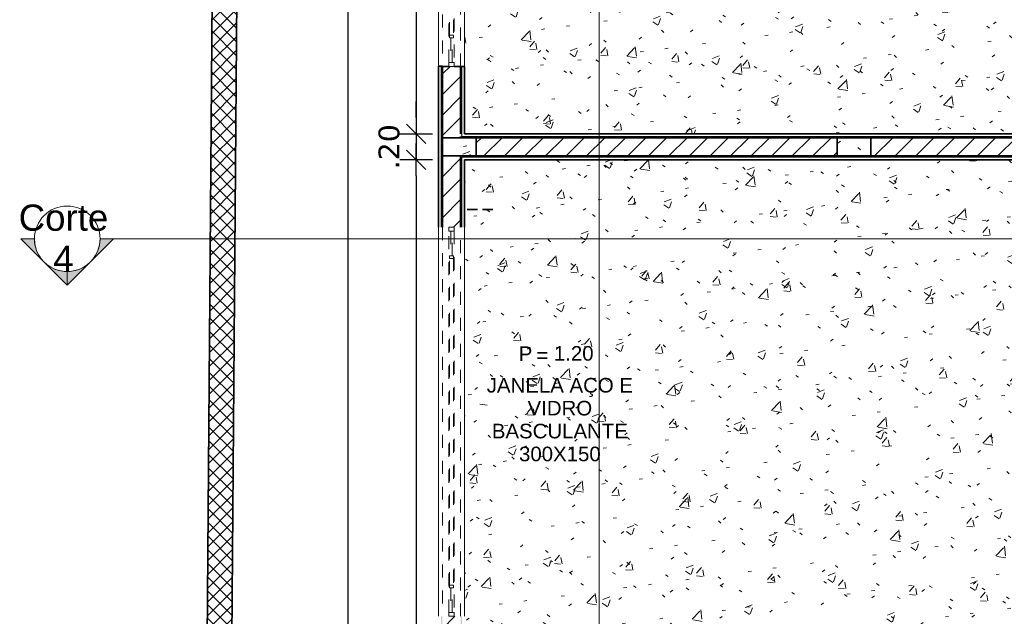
# Model space of a CAD drawing. Header units: millimetres. Extents: x -109 to 627, y -178 to 173.
# Tile 97 of 178: x 315.8 to 323.38, y -168.17 to -163.57. Entities that reach past the tile are written whole.
import ezdxf

# ---------------------------------------------------------------- set-up
doc = ezdxf.new("R2010")
doc.units = ezdxf.units.MM
doc.linetypes.add('Traço Curto', pattern=[0.0015300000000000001, 0.001, -0.0005300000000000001])
for name, color, linetype, lineweight in [('ARQ - ALVENARIA - OSSO', 2, 'Continuous', 35), ('ARQ - DIVISORIA', 3, 'Continuous', 35), ('ARQ - JANELA', 2, 'Traço Curto', 5), ('ARQ - PAREDE VISTA', 4, 'Continuous', 9), ('ARQ - PAREDES_HACHURA', 9, 'Continuous', 35), ('ARQ - PAREDES_REVESTIMENTO', 3, 'Continuous', 35), ('ARQ - PILAR', 4, 'Continuous', 15), ('ARQ - PISO_HACHURA_SUPERFICIE', 9, 'Continuous', 5), ('ARQ - SIMBOLO_CORTE', 2, 'Continuous', 5), ('ARQ -TEXTO_JANELA', 2, 'Continuous', 9)]:
    doc.layers.add(name, color=color, linetype=linetype, lineweight=lineweight)
doc.styles.add('Arial_1', font='arial.ttf', dxfattribs={"height": 0.2249999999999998})
doc.styles.add('Arial_3', font='arial.ttf', dxfattribs={"height": 0.0015})
doc.styles.add('Arial_4', font='arial.ttf', dxfattribs={"height": 0.1124999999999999})
doc.styles.add('FNDE Texto Cota 0100', font='verdana.ttf', dxfattribs={"height": 0.16})
doc.dimstyles.new('FNDE 1-0100', dxfattribs={"dimscale": 2.5, "dimtxt": 0.16, "dimasz": 0.05, "dimexe": 0.15, "dimexo": 0.15, "dimgap": 0.05, "dimtad": 1, "dimzin": 4, "dimdsep": 46, "dimtxsty": 'FNDE Texto Cota 0100', "dimblk": 'tic', "dimcen": 0.15, "dimdle": 0.15, "dimse1": 1, "dimse2": 1, "dimclrd": 251, "dimclre": 251, "dimclrt": 256, "dimaunit": 1, "dimadec": 3, "dimazin": 0, "dimtfac": 1, "dimtix": 1, "dimtmove": 2, "dimatfit": 3, "dimldrblk": 'tic', "dimfxl": 0.15, "dimtvp": 1, "dimtolj": 1, "dimtzin": 0, "dimarcsym": 0})
pattern_1 = [(49.99999999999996, (316.1256538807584, -147.1297512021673), (0.5462905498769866, -0.04729538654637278), [0.05698523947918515, -0.6288371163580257]), (355, (316.1256538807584, -147.1297512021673), (-0.1054013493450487, 0.5732220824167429), [0.04598808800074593, -0.5028697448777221]), (100.451, (316.171641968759, -147.1337501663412), (0.4408404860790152, 0.5255719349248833), [0.04898731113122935, -0.5338617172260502]), (46.184, (316.1256538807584, -146.9777905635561), (0.8129122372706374, -0.1260280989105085), [0.08597772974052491, -0.9427558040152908]), (96.63599999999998, (316.1936362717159, -146.9877879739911), (0.7118101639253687, 0.7420596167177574), [0.07298109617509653, -0.8007925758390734]), (351.184, (316.1256538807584, -146.9777905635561), (0.7120447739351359, 0.7424237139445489), [0.0689821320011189, -0.7538047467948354]), (21, (316.2016342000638, -147.0157807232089), (0.4548672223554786, -0.3062123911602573), [0.05698523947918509, -0.628837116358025]), (326, (316.2016342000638, -147.0157807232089), (0.1857174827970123, 0.5524509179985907), [0.04598808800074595, -0.5028697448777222]), (71.45100000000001, (316.2396243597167, -147.0407742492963), (0.6403701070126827, 0.2459518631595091), [0.04898731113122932, -0.5338617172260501]), (37.49999999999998, (316.1256538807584, -147.1297512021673), (0.00920361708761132, 0.2540508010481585), [0.02499352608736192, -0.4718777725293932, 0.02499352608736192, -0.4848744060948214, -0.5048692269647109]), (37.49999999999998, (316.1256538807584, -147.1297512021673), (0.00920361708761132, 0.2540508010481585), [-1.006739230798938, 0.02499352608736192, -0.4798757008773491]), (7.49999999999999, (316.1256538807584, -147.1297512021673), (0.2004088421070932, 0.3006603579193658), [0.02499352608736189, -0.2659311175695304, 0.02499352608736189, -0.4598808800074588, -0.1919502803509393]), (7.49999999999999, (316.1256538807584, -147.1297512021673), (0.2004088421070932, 0.3006603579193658), [-0.7757990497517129, 0.02499352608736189, -0.1669567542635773]), (327.5, (315.9556979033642, -147.1297512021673), (0.4063776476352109, -0.0170731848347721), [0.02499352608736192, -0.1649572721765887, 0.02499352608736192, -0.5688526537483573, -0.7887956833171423]), (327.5, (315.9556979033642, -147.1297512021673), (0.4063776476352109, -0.0170731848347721), [-0.7847967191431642, 0.02499352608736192, -0.7638021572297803]), (317.5, (315.8797175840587, -147.1297512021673), (0.4438836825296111, 0.07598815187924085), [0.02499352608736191, -0.2229422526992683, 0.02499352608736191, -0.3699041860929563, -0.559854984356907]), (317.5, (315.8797175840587, -147.1297512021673), (0.4438836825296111, 0.07598815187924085), [-0.6418337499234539, 0.02499352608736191, -0.5348614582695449])]
pattern_2 = [(45, (316.1256538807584, -147.1297512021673), (-0.07917545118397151, 0.07917545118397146), [])]

# ---------------------------------------------------------------- blocks, each defined once
blk = doc.blocks.new('JANELA BASCULANTE PRÁTICA DE REVIT - JANELA AÇO E VIDRO BASCULANTE 300X150-V1-NÍVEL 1')
at = {"layer": 'ARQ - JANELA'}
for p, q in [((1.499999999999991, 0.07000000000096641), (-1.500000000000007, 0.07000000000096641)), ((-1.469999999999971, 0.01999999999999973), (-1.500000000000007, 0.01999999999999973)), ((-1.500000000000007, 0.01999999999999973), (-1.500000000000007, -0.02000000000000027)), ((-1.469999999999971, -0.02000000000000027), (-1.469999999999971, 0.01999999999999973)), ((-1.469999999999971, 0.01999999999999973), (1.470000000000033, 0.01999999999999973)), ((-1.279999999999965, 0.004999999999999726), (-1.469999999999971, 0.004999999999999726)), ((-1.469999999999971, 0.004999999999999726), (-1.469999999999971, -0.005000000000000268)), ((-1.259999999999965, 0.01499999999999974), (-1.279999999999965, 0.01499999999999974)), ((-1.279999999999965, 0.01499999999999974), (-1.279999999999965, -0.01500000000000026)), ((-1.279999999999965, -0.005000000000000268), (-1.279999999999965, 0.004999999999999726)), ((-1.259999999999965, -0.01500000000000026), (-1.259999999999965, 0.01499999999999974)), ((-1.259999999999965, 0.01499999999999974), (1.260000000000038, 0.01499999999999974)), ((1.280000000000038, 0.01499999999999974), (1.260000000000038, 0.01499999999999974)), ((1.260000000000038, 0.01499999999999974), (1.260000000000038, -0.01500000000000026)), ((1.280000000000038, -0.01500000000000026), (1.280000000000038, 0.01499999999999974)), ((1.470000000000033, 0.004999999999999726), (1.280000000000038, 0.004999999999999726)), ((1.280000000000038, 0.004999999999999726), (1.280000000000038, -0.005000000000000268)), ((1.499999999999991, 0.01999999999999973), (1.470000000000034, 0.01999999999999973)), ((1.470000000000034, 0.01999999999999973), (1.470000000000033, -0.02000000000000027)), ((1.470000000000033, -0.005000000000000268), (1.470000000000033, 0.004999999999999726)), ((1.499999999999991, -0.02000000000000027), (1.499999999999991, 0.01999999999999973)), ((-1.500000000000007, -0.02000000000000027), (-1.469999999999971, -0.02000000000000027)), ((-1.500000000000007, -0.07), (1.499999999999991, -0.07)), ((-1.469999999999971, -0.005000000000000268), (-1.279999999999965, -0.005000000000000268)), ((1.470000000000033, -0.02000000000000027), (-1.469999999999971, -0.02000000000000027)), ((-1.279999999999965, -0.01500000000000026), (-1.259999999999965, -0.01500000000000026)), ((1.260000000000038, -0.01500000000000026), (-1.259999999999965, -0.01500000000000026)), ((1.260000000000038, -0.01500000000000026), (1.280000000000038, -0.01500000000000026)), ((1.280000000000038, -0.005000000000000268), (1.470000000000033, -0.005000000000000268)), ((1.470000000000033, -0.02000000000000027), (1.499999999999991, -0.02000000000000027))]:
    blk.add_line(p, q, dxfattribs=at)
blk = doc.blocks.new('JANELA BASCULANTE PRÁTICA DE REVIT - JANELA AÇO E VIDRO BASCULANTE 300X150-6338859-NÍVEL 1')
at = {"layer": 'ARQ - JANELA'}
for p, q in [((-1.469999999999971, 0.01999999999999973), (-1.500000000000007, 0.01999999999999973)), ((-1.500000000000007, 0.01999999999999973), (-1.500000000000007, -0.02000000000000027)), ((1.499999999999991, 0.07000000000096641), (-1.499683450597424, 0.07000000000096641)), ((-1.469999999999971, -0.02000000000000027), (-1.469999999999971, 0.01999999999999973)), ((-1.469999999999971, 0.01999999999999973), (1.470000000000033, 0.01999999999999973)), ((-1.279999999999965, 0.004999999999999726), (-1.469999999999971, 0.004999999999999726)), ((-1.469999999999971, 0.004999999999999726), (-1.469999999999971, -0.005000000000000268)), ((-1.259999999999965, 0.01499999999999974), (-1.279999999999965, 0.01499999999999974)), ((-1.279999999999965, 0.01499999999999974), (-1.279999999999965, -0.01500000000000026)), ((-1.279999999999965, -0.005000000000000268), (-1.279999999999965, 0.004999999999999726)), ((-1.259999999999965, -0.01500000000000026), (-1.259999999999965, 0.01499999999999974)), ((-1.259999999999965, 0.01499999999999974), (1.260000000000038, 0.01499999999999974)), ((1.280000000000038, 0.01499999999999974), (1.260000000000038, 0.01499999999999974)), ((1.260000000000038, 0.01499999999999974), (1.260000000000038, -0.01500000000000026)), ((1.280000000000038, -0.01500000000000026), (1.280000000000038, 0.01499999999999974)), ((1.470000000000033, 0.004999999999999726), (1.280000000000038, 0.004999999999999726)), ((1.280000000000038, 0.004999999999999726), (1.280000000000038, -0.005000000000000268)), ((1.499999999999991, 0.01999999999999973), (1.470000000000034, 0.01999999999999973)), ((1.470000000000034, 0.01999999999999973), (1.470000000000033, -0.02000000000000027)), ((1.470000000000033, -0.005000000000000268), (1.470000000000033, 0.004999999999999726)), ((1.499999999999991, -0.02000000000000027), (1.499999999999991, 0.01999999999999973)), ((-1.500000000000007, -0.02000000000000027), (-1.469999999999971, -0.02000000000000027)), ((-1.500000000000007, -0.07), (1.499999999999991, -0.07)), ((-1.469999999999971, -0.005000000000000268), (-1.279999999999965, -0.005000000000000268)), ((1.470000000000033, -0.02000000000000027), (-1.469999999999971, -0.02000000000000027)), ((-1.279999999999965, -0.01500000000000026), (-1.259999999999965, -0.01500000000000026)), ((1.260000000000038, -0.01500000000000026), (-1.259999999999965, -0.01500000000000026)), ((1.260000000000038, -0.01500000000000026), (1.280000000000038, -0.01500000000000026)), ((1.280000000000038, -0.005000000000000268), (1.470000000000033, -0.005000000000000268)), ((1.470000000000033, -0.02000000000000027), (1.499999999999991, -0.02000000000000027))]:
    blk.add_line(p, q, dxfattribs=at)
blk = doc.blocks.new('Identificação de Janela - Modelo 1-6080617-NÍVEL 1')
at = {"layer": 'ARQ -TEXTO_JANELA', "char_height": 0.0015, "attachment_point": 1, "style": 'Arial_3'}
for s, insert, width in [('P', (-0.004488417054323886, 0.005715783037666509), 0.00168354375), ('=', (-0.002669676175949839, 0.005559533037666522), 0.00152320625)]:
    blk.add_mtext(s, dxfattribs=dict(at, insert=insert, width=width))
blk = doc.blocks.new('tic')
at = {"color": 251}
for p, q in [((0, -1.000000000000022), (0, 0.9999999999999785)), ((-1.000000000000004, 0), (0.9999999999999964, 0))]:
    blk.add_line(p, q, dxfattribs=at)
blk.add_line((-0.6000000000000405, -0.600000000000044), (0.6000000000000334, 0.600000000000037))
blk = doc.blocks.new('*D404')
at = {"color": 251, "lineweight": -2, "transparency": 16777216}
blk.add_line((318.8549818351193, -156.1803672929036), (318.8549818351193, -164.3281920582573), dxfattribs=at)
at = {"layer": 'Defpoints', "color": 0, "transparency": 16777216}
for p in [(319.22720791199, -156.0553672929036), (318.8549818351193, -164.4531920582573), (319.22720791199, -164.4531920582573)]:
    blk.add_point(p, dxfattribs=at)
at = {"color": 251, "lineweight": -2, "transparency": 16777216, "xscale": 0.125, "yscale": 0.125, "zscale": 0.125}
for p, rotation in [((318.8549818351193, -156.0553672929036), 90), ((318.8549818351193, -164.4531920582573), 270)]:
    blk.add_blockref('tic', p, dxfattribs=dict(at, rotation=rotation))
at = {"transparency": 16777216, "insert": (318.6463283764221, -160.2542796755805), "char_height": 0.16, "attachment_point": 5, "rotation": 90, "style": 'FNDE Texto Cota 0100'}
blk.add_mtext('\\A1;8.40', dxfattribs=at)
blk = doc.blocks.new('*D405')
at = {"color": 251, "lineweight": -2, "transparency": 16777216}
for p, q in [((318.8549818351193, -164.3281920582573), (318.8549818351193, -164.2031920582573)), ((318.8549818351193, -164.4531920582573), (318.8549818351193, -164.6531402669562)), ((318.8549818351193, -164.7781402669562), (318.8549818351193, -164.9031402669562))]:
    blk.add_line(p, q, dxfattribs=at)
at = {"layer": 'Defpoints', "color": 0, "transparency": 16777216}
for p in [(319.22720791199, -164.4531920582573), (318.8549818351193, -164.6531402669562), (319.22720791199, -164.6531402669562)]:
    blk.add_point(p, dxfattribs=at)
at = {"color": 251, "lineweight": -2, "transparency": 16777216, "xscale": 0.125, "yscale": 0.125, "zscale": 0.125}
for p, rotation in [((318.8549818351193, -164.4531920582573), 270), ((318.8549818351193, -164.6531402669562), 90)]:
    blk.add_blockref('tic', p, dxfattribs=dict(at, rotation=rotation))
at = {"transparency": 16777216, "insert": (318.6466507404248, -164.5531661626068), "char_height": 0.16, "attachment_point": 5, "rotation": 90, "style": 'FNDE Texto Cota 0100'}
blk.add_mtext('\\A1;.20', dxfattribs=at)
blk = doc.blocks.new('*D406')
at = {"color": 251, "lineweight": -2, "transparency": 16777216}
blk.add_line((318.8549818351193, -164.7781402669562), (318.8549818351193, -172.9259650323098), dxfattribs=at)
at = {"layer": 'Defpoints', "color": 0, "transparency": 16777216}
for p in [(319.22720791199, -164.6531402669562), (318.8549818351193, -173.0509650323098), (319.22720791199, -173.0509650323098)]:
    blk.add_point(p, dxfattribs=at)
at = {"color": 251, "lineweight": -2, "transparency": 16777216, "xscale": 0.125, "yscale": 0.125, "zscale": 0.125}
for p, rotation in [((318.8549818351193, -164.6531402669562), 90), ((318.8549818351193, -173.0509650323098), 270)]:
    blk.add_blockref('tic', p, dxfattribs=dict(at, rotation=rotation))
at = {"transparency": 16777216, "insert": (318.6463283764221, -168.852052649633), "char_height": 0.16, "attachment_point": 5, "rotation": 90, "style": 'FNDE Texto Cota 0100'}
blk.add_mtext('\\A1;8.40', dxfattribs=at)
blk = doc.blocks.new('*D408')
at = {"color": 251, "lineweight": -2, "transparency": 16777216}
blk.add_line((318.330117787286, -173.1259132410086), (318.330117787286, -129.9871519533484), dxfattribs=at)
at = {"layer": 'Defpoints', "color": 0, "transparency": 16777216}
for p in [(318.330117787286, -129.8621519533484), (319.0272597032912, -129.8621519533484), (319.0272597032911, -173.2509132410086)]:
    blk.add_point(p, dxfattribs=at)
at = {"color": 251, "lineweight": -2, "transparency": 16777216, "xscale": 0.125, "yscale": 0.125, "zscale": 0.125}
for p, rotation in [((318.330117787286, -129.8621519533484), 90), ((318.330117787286, -173.2509132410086), 270)]:
    blk.add_blockref('tic', p, dxfattribs=dict(at, rotation=rotation))
at = {"transparency": 16777216, "insert": (318.1217866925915, -151.5565325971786), "char_height": 0.16, "attachment_point": 5, "rotation": 90, "style": 'FNDE Texto Cota 0100'}
blk.add_mtext('\\A1;43.39', dxfattribs=at)
blk = doc.blocks.new('Corte - Seta 01-821232-Corte 4')
at = {"layer": 'ARQ - SIMBOLO_CORTE'}
h = blk.add_hatch(color=256, dxfattribs=at)
edge = h.paths.add_edge_path(flags=0)
edge.add_line((-4.139210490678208, -1.945222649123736), (-4.139210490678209, -2.04831649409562))
edge.add_arc((-4.139210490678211, -2.298316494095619), 0.2499999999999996, 47.921604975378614, 89.99999999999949, ccw=False)
edge.add_line((-3.971673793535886, -2.112759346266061), (-4.139210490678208, -1.945222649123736))
h = blk.add_hatch(color=256, dxfattribs=at)
edge = h.paths.add_edge_path(flags=0)
edge.add_arc((-4.139210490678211, -2.29831649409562), 0.2500000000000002, -6.821210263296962e-13, 42.078395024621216, ccw=False)
edge.add_line((-3.889210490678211, -2.298316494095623), (-3.786116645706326, -2.298316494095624))
edge.add_line((-3.786116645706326, -2.298316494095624), (-3.953653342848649, -2.130779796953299))
h = blk.add_hatch(color=256, dxfattribs=at)
edge = h.paths.add_edge_path(flags=0)
edge.add_line((-3.953653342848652, -2.465853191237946), (-3.786116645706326, -2.298316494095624))
edge.add_line((-3.786116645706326, -2.298316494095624), (-3.889210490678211, -2.298316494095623))
edge.add_arc((-4.139210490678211, -2.298316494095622), 0.2500000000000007, 317.9216049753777, 359.9999999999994, ccw=False)
h = blk.add_hatch(color=256, dxfattribs=at)
edge = h.paths.add_edge_path(flags=0)
edge.add_line((-4.139210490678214, -2.651410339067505), (-3.97167379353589, -2.483873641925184))
edge.add_arc((-4.13921049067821, -2.298316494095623), 0.2499999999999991, 269.9999999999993, 312.0783950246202, ccw=False)
edge.add_line((-4.139210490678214, -2.548316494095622), (-4.139210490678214, -2.651410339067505))
for p, q in [((-3.786116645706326, -2.298316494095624), (-4.139210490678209, -1.945222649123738)), ((-4.139210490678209, -2.048316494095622), (-4.139210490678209, -1.945222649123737)), ((-4.139210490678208, -1.945222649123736), (-3.971673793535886, -2.112759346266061)), ((-4.139210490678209, -2.04831649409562), (-4.139210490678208, -1.945222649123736)), ((-3.953653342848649, -2.130779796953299), (-3.786116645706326, -2.298316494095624)), ((-3.786116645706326, -2.298316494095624), (-4.139210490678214, -2.651410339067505)), ((-3.786116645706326, -2.298316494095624), (-3.953653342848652, -2.465853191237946)), ((-3.786116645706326, -2.298316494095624), (-3.889210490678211, -2.298316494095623)), ((-3.889210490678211, -2.298316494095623), (-3.786116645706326, -2.298316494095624)), ((-3.97167379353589, -2.483873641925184), (-4.139210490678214, -2.651410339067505)), ((-4.139210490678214, -2.548316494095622), (-4.139210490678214, -2.651410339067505)), ((-4.139210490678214, -2.651410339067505), (-4.139210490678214, -2.548316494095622))]:
    blk.add_line(p, q, dxfattribs=at)
for centre, radius, start, end in [((-4.13921049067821, -2.298316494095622), 0.2500000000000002, 90.00000000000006, 269.9999999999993), ((-4.139210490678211, -2.298316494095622), 0.2500000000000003, 269.9999999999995, 89.9999999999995), ((-4.139210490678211, -2.298316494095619), 0.2499999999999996, 47.92160497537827, 89.99999999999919), ((-4.139210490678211, -2.29831649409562), 0.2500000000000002, 359.9999999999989, 42.07839502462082), ((-4.139210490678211, -2.298316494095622), 0.2500000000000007, 317.9216049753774, 359.9999999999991), ((-4.13921049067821, -2.298316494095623), 0.2499999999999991, 269.9999999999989, 312.0783950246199)]:
    blk.add_arc(centre, radius, start, end, dxfattribs=at)

msp = doc.modelspace()

# ---------------------------------------------------------------- hatches: boundary and pattern name
at = {"layer": 'ARQ - PAREDES_HACHURA'}
h = msp.add_hatch(dxfattribs=at)
h.set_pattern_fill('DIAGONAL  CRUZADA - 1MM', color=256, scale=0.9997410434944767, style=0, pattern_type=2)
h.set_pattern_definition([(45, (316.1256538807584, -147.1297512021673), (-0.05301927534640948, 0.05301927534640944), []), (135, (316.1256538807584, -147.1297512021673), (-0.05301927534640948, -0.05301927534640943), [])])
h.paths.add_polyline_path([(317.3761451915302, -176.6259724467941), (317.7413764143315, -126.6404713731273), (317.5514326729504, -126.638811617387), (317.1861994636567, -176.6245845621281)], flags=0)
h = msp.add_hatch(color=256, dxfattribs=at)
h.paths.add_polyline_path([(319.0572519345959, -173.2209210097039), (319.0572519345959, -172.5310996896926), (319.0472545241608, -172.5310996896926), (319.0472545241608, -173.2209210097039)], flags=0)
h.paths.add_polyline_path([(319.0572519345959, -169.5318963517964), (319.0572519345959, -168.1722485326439), (319.0472545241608, -168.1722485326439), (319.0472545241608, -169.5318963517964)], flags=0)
h.paths.add_polyline_path([(319.0572519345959, -165.1726891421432), (319.0571667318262, -163.9330102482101), (319.0472545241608, -163.9333267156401), (319.0472545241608, -165.1726891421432)], flags=0)
h.paths.add_polyline_path([(319.0472545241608, -160.9337871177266), (319.0572519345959, -160.9337871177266), (319.0572519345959, -159.5750570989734), (319.0472545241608, -159.5750570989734), (319.0472545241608, -160.3842460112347)], flags=0)
h.paths.add_polyline_path([(319.0572519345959, -156.57583396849), (319.0572519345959, -155.8854113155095), (319.0572519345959, -146.7377967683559), (319.0472545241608, -146.7377967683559), (319.0472545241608, -156.57583396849)], flags=0)
h.paths.add_polyline_path([(319.0572519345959, -143.7375855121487), (319.0572519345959, -142.3779376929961), (319.0472545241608, -142.3779376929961), (319.0472545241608, -143.7375855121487)], flags=0)
h.paths.add_polyline_path([(319.0472545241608, -139.3796866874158), (319.0572519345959, -139.3796866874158), (319.0572519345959, -138.6898653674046), (319.0472545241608, -138.6898653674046), (319.0472545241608, -138.8598213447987)], flags=0)
h = msp.add_hatch(color=256, dxfattribs=at)
h.paths.add_polyline_path([(319.20721309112, -164.4731868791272), (319.20721309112, -163.9333267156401), (319.1972156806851, -163.9333267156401), (319.1972156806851, -164.4731868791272), (319.2025989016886, -164.4731868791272)], flags=0)
h.paths.add_polyline_path([(319.1972156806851, -160.9340521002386), (319.20721309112, -160.9340521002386), (319.20721309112, -159.5744042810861), (319.1972156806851, -159.5744557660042), (319.1972156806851, -160.3842460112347)], flags=0)
h.paths.add_polyline_path([(319.1972156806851, -156.5752326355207), (319.20721309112, -156.5752326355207), (319.20721309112, -156.0353724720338), (319.1972156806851, -156.0353889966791), (319.1972156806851, -156.0553672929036)], flags=0)
h = msp.add_hatch(dxfattribs=at)
h.set_pattern_fill('FP_6', color=256, scale=0.9997410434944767, style=0, pattern_type=2)
h.set_pattern_definition(pattern_2)
h.paths.add_polyline_path([(319.1972156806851, -164.4831842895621), (319.1972156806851, -163.9333267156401), (319.0572519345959, -163.9333267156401), (319.0572519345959, -164.4831842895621)], flags=0)
h.paths.add_polyline_path([(319.1972156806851, -160.9341035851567), (319.1972156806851, -160.3842460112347), (319.0572519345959, -160.3842460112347), (319.0572519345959, -160.9341035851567), (319.1472286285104, -160.9341035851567)], flags=0)
for points in [[(325.2456489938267, -164.4831842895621), (325.2556464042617, -164.4831842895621), (325.2556464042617, -164.4731868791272), (319.1972156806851, -164.4731868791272), (319.1972156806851, -164.4831842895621), (325.2351360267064, -164.4831842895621)], [(325.2556464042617, -164.6331454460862), (325.2556464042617, -164.6231480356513), (319.1972156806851, -164.6231480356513), (319.1972156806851, -164.6331454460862), (325.2456489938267, -164.6331454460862)]]:
    msp.add_hatch(color=256, dxfattribs=at).paths.add_polyline_path(points, flags=0)
h = msp.add_hatch(dxfattribs=at)
h.set_pattern_fill('FP_6', color=256, scale=0.9997410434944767, style=0, pattern_type=2)
h.set_pattern_definition(pattern_2)
h.paths.add_polyline_path([(321.6277110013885, -164.6231480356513), (322.096464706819, -164.6231480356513), (322.096464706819, -164.4831842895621), (319.3171846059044, -164.4831842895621), (319.3171846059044, -164.6231480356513), (319.9300992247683, -164.6231480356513)], flags=0)
h = msp.add_hatch(dxfattribs=at)
h.set_pattern_fill('FP_6', color=256, scale=0.9997410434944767, style=0, pattern_type=2)
h.set_pattern_definition(pattern_2)
h.paths.add_polyline_path([(325.0229345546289, -164.6231480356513), (325.1356774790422, -164.6231480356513), (325.1356774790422, -164.4831842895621), (322.3563973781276, -164.4831842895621), (322.3563973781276, -164.6231480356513)], flags=0)
h = msp.add_hatch(dxfattribs=at)
h.set_pattern_fill('FP_6', color=256, scale=0.9997410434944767, style=0, pattern_type=2)
h.set_pattern_definition(pattern_2)
h.paths.add_polyline_path([(319.1072389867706, -168.7220863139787), (319.1972156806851, -168.7220863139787), (319.1972156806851, -168.1722287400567), (319.0572519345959, -168.1722287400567), (319.0572519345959, -168.7220863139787)], flags=0)
h.paths.add_polyline_path([(319.0572519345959, -165.1730056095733), (319.1972156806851, -165.1730056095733), (319.1972156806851, -164.6231480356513), (319.0572519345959, -164.6231480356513), (319.0572519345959, -165.1355153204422)], flags=0)
h = msp.add_hatch(color=256, dxfattribs=at)
h.paths.add_polyline_path([(319.1972156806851, -173.0709598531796), (319.20721309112, -173.0702457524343), (319.20721309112, -172.5310996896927), (319.1972156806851, -172.5310996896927), (319.1972156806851, -173.0509650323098)], flags=0)
h.paths.add_polyline_path([(319.1972156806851, -169.5318765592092), (319.20721309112, -169.5318765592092), (319.20721309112, -168.1722287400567), (319.1972156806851, -168.1722287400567), (319.1972156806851, -168.9820189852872)], flags=0)
h.paths.add_polyline_path([(319.20721309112, -165.1730056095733), (319.20721309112, -164.6331454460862), (319.1972156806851, -164.6331619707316), (319.1972156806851, -165.1730056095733)], flags=0)
at = {"layer": 'ARQ - PILAR'}
h = msp.add_hatch(dxfattribs=at)
h.set_pattern_fill('FP_1', color=256, scale=0.9997410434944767, style=0, pattern_type=2)
h.set_pattern_definition(pattern_1)
h.paths.add_polyline_path([(319.20721309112, -164.6231480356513), (319.3171846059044, -164.6231480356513), (319.3171846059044, -164.4831842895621), (319.0572519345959, -164.4831842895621), (319.0572519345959, -164.6231480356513), (319.1972156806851, -164.6231480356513)], flags=0)
h = msp.add_hatch(dxfattribs=at)
h.set_pattern_fill('FP_1', color=256, scale=0.9997410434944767, style=0, pattern_type=2)
h.set_pattern_definition(pattern_1)
h.paths.add_polyline_path([(322.3563973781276, -164.6231480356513), (322.3563973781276, -164.4831842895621), (322.096464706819, -164.4831842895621), (322.096464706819, -164.6231480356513)], flags=0)
at = {"layer": 'ARQ - PISO_HACHURA_SUPERFICIE'}
h = msp.add_hatch(dxfattribs=at)
h.set_pattern_fill('FP_1', color=256, scale=0.9997410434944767, style=0, pattern_type=2)
h.set_pattern_definition(pattern_1)
h.paths.add_polyline_path([(325.2456489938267, -164.3832101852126), (324.4458561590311, -164.3832101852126), (324.4458561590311, -164.3482192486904), (325.2456489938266, -164.3482192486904), (325.2456489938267, -164.3776116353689)], flags=0)
h.paths.add_polyline_path([(319.2272079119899, -164.4531920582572), (325.2256541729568, -164.4531920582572), (325.2256541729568, -164.4331972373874), (325.2306528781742, -164.4331972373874), (325.2306528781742, -164.3932075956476), (325.2456489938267, -164.3932075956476), (325.2456489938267, -164.3832101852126), (325.2556464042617, -164.3832101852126), (325.2556464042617, -163.5834173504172), (325.2456489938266, -163.5834173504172), (325.2456489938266, -163.5734199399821), (325.2306528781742, -163.5734199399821), (325.2306528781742, -163.5334302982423), (325.2256541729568, -163.5334302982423), (325.2256541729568, -156.0553672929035), (319.2272079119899, -156.0553672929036), (319.2272079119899, -163.9333267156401)], flags=0)
h.paths.add_polyline_path([(325.2456489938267, -164.4331972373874), (325.2556464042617, -164.4331972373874), (325.2556464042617, -164.4032050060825), (325.2456489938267, -164.4032050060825), (325.2456489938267, -164.4294955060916)], flags=0)
h.paths.add_polyline_path([(325.2556464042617, -163.5634225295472), (325.2556464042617, -163.5334302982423), (325.2456489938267, -163.5334302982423), (325.2456489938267, -163.5634225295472)], flags=0)
h = msp.add_hatch(dxfattribs=at)
h.set_pattern_fill('FP_1', color=256, scale=0.9997410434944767, style=0, pattern_type=2)
h.set_pattern_definition(pattern_1)
h.paths.add_polyline_path([(325.2256541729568, -173.0509650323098), (325.2256541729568, -165.572902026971), (325.2306528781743, -165.572902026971), (325.2306528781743, -165.5329123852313), (325.2456489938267, -165.5329123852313), (325.2456489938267, -165.5229149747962), (325.2556464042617, -165.5229149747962), (325.2556464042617, -164.7231221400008), (325.2456489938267, -164.7231221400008), (325.2456489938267, -164.7131247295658), (325.2306528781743, -164.7131247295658), (325.2306528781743, -164.673135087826), (325.2256541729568, -164.673135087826), (325.2256541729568, -164.6531402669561), (319.2272079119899, -164.6531402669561), (319.2272079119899, -173.0509650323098), (325.1356774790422, -173.0509650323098)], flags=0)
h.paths.add_polyline_path([(325.2456489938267, -165.572902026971), (325.2556464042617, -165.572902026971), (325.2556464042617, -165.5429097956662), (325.2456489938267, -165.5429097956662)], flags=0)
h.paths.add_polyline_path([(325.2456489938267, -164.7581130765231), (324.4458561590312, -164.7581130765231), (324.4458561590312, -164.7231221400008), (325.2456489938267, -164.7231221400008), (325.2456489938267, -164.7287206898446)], flags=0)
h.paths.add_polyline_path([(325.2456489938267, -164.7031273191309), (325.2556464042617, -164.7031273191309), (325.2556464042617, -164.673135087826), (325.2456489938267, -164.673135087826), (325.2456489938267, -164.6785895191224)], flags=0)

# ---------------------------------------------------------------- linework, layer by layer
at = {"layer": 'ARQ - ALVENARIA - OSSO'}
for p, q in [((317.5514326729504, -126.638811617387), (317.1861994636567, -176.6245845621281)), ((317.3761451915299, -176.625972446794), (317.7399885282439, -126.8304172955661)), ((319.1072389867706, -163.9333267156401), (319.0572519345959, -163.9333267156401)), ((319.0572519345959, -163.9333267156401), (319.0572519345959, -164.483184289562)), ((319.1972156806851, -163.9333267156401), (319.1472286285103, -163.9333267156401)), ((319.1972156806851, -164.4531920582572), (319.1972156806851, -163.9333267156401)), ((319.0572519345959, -164.483184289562), (319.1972156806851, -164.483184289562)), ((319.1972156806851, -164.4731868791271), (319.1972156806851, -164.483184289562)), ((322.0964647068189, -164.483184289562), (319.3171846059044, -164.483184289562)), ((319.3171846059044, -164.483184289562), (319.3171846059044, -164.6231480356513)), ((322.0964647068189, -164.6231480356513), (322.0964647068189, -164.483184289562)), ((325.1356774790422, -164.483184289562), (322.3563973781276, -164.483184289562)), ((322.3563973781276, -164.483184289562), (322.3563973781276, -164.6231480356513)), ((319.1972156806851, -164.6231480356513), (319.0572519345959, -164.6231480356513)), ((319.0572519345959, -164.6231480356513), (319.0572519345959, -165.1730056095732)), ((319.1972156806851, -165.1730056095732), (319.1972156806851, -164.6231480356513)), ((319.3171846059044, -164.6231480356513), (322.0964647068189, -164.6231480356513)), ((322.3563973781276, -164.6231480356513), (325.1356774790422, -164.6231480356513)), ((319.2765582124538, -165.0371897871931), (319.3265452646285, -165.0371897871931)), ((319.3665349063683, -165.0371897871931), (319.416521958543, -165.0371897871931))]:
    msp.add_line(p, q, dxfattribs=at)
at = {"layer": 'ARQ - DIVISORIA'}
for p, q in [((319.0572519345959, -163.93301024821), (319.0472545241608, -163.93301024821)), ((319.0572519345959, -164.6231480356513), (319.0572519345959, -163.93301024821)), ((319.20721309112, -163.9333267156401), (319.1972156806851, -163.9333267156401)), ((319.1972156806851, -164.483184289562), (325.2556464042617, -164.483184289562)), ((325.2556464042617, -164.6231480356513), (319.1972156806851, -164.6231480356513)), ((319.2665608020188, -165.036873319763), (319.2765582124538, -165.036873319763)), ((319.416521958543, -165.0371897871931), (319.4265193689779, -165.0371897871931))]:
    msp.add_line(p, q, dxfattribs=at)
at = {"layer": 'ARQ - PAREDE VISTA'}
for p, q in [((319.027259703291, -163.93301024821), (319.027259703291, -160.9337871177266)), ((319.2272079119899, -160.9340521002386), (319.2272079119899, -163.9333267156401)), ((319.0472545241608, -165.1726891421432), (319.0472545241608, -163.93301024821)), ((319.20721309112, -163.9333267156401), (319.20721309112, -164.4731868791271)), ((319.20721309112, -164.4731868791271), (325.2456489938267, -164.4731868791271)), ((325.2456489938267, -164.6331454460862), (319.20721309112, -164.6331454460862)), ((319.20721309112, -164.6331454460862), (319.20721309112, -165.1730056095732)), ((319.027259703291, -168.1722485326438), (319.027259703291, -165.1726891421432)), ((319.2272079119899, -165.1730056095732), (319.2272079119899, -168.1722287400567))]:
    msp.add_line(p, q, dxfattribs=at)
at = {"layer": 'ARQ - PAREDES_REVESTIMENTO'}
for p, q in [((319.027259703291, -163.93301024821), (319.027259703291, -165.1726891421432)), ((319.0472545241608, -163.93301024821), (319.027259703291, -163.93301024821)), ((319.2272079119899, -163.9333267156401), (319.20721309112, -163.9333267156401)), ((319.2272079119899, -164.4531920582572), (319.2272079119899, -163.9333267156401)), ((325.2256541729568, -164.4531920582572), (319.2272079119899, -164.4531920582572)), ((319.2272079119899, -164.6531402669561), (325.2256541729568, -164.6531402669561)), ((319.2272079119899, -165.1730056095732), (319.2272079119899, -164.6531402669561)), ((319.2465659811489, -165.036873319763), (319.2665608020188, -165.036873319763)), ((319.4265193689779, -165.0371897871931), (319.4465141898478, -165.0371897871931))]:
    msp.add_line(p, q, dxfattribs=at)
at = {"layer": 'ARQ - PILAR'}
for p, q in [((319.3171846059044, -164.483184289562), (319.0572519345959, -164.483184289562)), ((319.0572519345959, -164.483184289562), (319.0572519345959, -164.6231480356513)), ((319.3171846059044, -164.6231480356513), (319.3171846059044, -164.483184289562)), ((322.3563973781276, -164.483184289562), (322.0964647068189, -164.483184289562)), ((322.0964647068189, -164.483184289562), (322.0964647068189, -164.6231480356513)), ((322.3563973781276, -164.6231480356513), (322.3563973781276, -164.483184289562)), ((319.0572519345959, -164.6231480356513), (319.3171846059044, -164.6231480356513)), ((322.0964647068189, -164.6231480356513), (322.3563973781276, -164.6231480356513))]:
    msp.add_line(p, q, dxfattribs=at)
at = {"layer": 'ARQ - SIMBOLO_CORTE'}
for p, q in [((320.263792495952, -128.9195836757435), (320.263792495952, -175.1946676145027)), ((329.0112669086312, -165.2622316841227), (316.4203741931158, -165.2622316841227))]:
    msp.add_line(p, q, dxfattribs=at)
at = {"layer": 'ARQ -TEXTO_JANELA'}
msp.add_line((319.3465400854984, -166.5368013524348), (319.4010998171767, -166.5451444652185), dxfattribs=at)

# ---------------------------------------------------------------- block references
at = {"layer": 'ARQ - JANELA', "xscale": 0.9997410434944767, "yscale": 0.9997410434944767, "zscale": 0.9997410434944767}
for name, p, rotation in [('JANELA BASCULANTE PRÁTICA DE REVIT - JANELA AÇO E VIDRO BASCULANTE 300X150-6338859-NÍVEL 1', (319.1272338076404, -162.4337151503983), 89.99999999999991), ('JANELA BASCULANTE PRÁTICA DE REVIT - JANELA AÇO E VIDRO BASCULANTE 300X150-V1-NÍVEL 1', (319.1272338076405, -166.6726171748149), 269.9999999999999)]:
    msp.add_blockref(name, p, dxfattribs=dict(at, rotation=rotation))
at = {"layer": 'ARQ - SIMBOLO_CORTE', "xscale": 1.009839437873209, "yscale": 1.009839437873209, "zscale": 1.009839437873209, "rotation": 270}
msp.add_blockref('Corte - Seta 01-821232-Corte 4', (318.4888449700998, -169.4421696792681), dxfattribs=at)
at = {"layer": 'ARQ -TEXTO_JANELA', "xscale": 74.98057826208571, "yscale": 74.98057826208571, "zscale": 74.98057826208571}
msp.add_blockref('Identificação de Janela - Modelo 1-6080617-NÍVEL 1', (319.9813756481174, -166.5201151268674), dxfattribs=at)

# ---------------------------------------------------------------- texts
at = {"layer": 'ARQ - SIMBOLO_CORTE', "insert": (316.1389881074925, -165.5173284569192), "char_height": 0.2019678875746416, "width": 0.8233800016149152, "attachment_point": 8, "line_spacing_factor": 0.9417779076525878, "style": 'Arial_1'}
msp.add_mtext('Corte\\P4', dxfattribs=at)
at = {"layer": 'ARQ -TEXTO_JANELA', "char_height": 0.1124708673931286, "line_spacing_factor": 0.9417779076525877, "style": 'Arial_4'}
for s, insert, width, attachment_point in [('1.20', (320.2212317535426, -166.0891959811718), 0.3662711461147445, 3), ('JANELA AÇO E\\PVIDRO\\PBASCULANTE\\P300X150', (319.9616369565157, -166.3348071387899), 1.34528913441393, 2)]:
    msp.add_mtext(s, dxfattribs=dict(at, insert=insert, width=width, attachment_point=attachment_point))

# ---------------------------------------------------------------- dimensions: what is measured, and where the dimension line sits
for base, p1, p2, picture, middle in [((318.330117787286, -129.8621519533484), (319.027259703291, -173.2509132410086), (319.0272597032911, -129.8621519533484), '*D408', (318.1217866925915, -151.5565325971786)), ((318.8549818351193, -164.4531920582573), (319.2272079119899, -156.0553672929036), (319.2272079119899, -164.4531920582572), '*D404', (318.6463283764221, -160.2542796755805)), ((318.8549818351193, -164.6531402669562), (319.2272079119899, -164.4531920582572), (319.2272079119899, -164.6531402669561), '*D405', (318.6466507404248, -164.5531661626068)), ((318.8549818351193, -173.0509650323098), (319.2272079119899, -164.6531402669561), (319.2272079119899, -173.0509650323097), '*D406', (318.6463283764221, -168.852052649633))]:
    dim = msp.add_linear_dim(base=base, p1=p1, p2=p2, angle=90, dimstyle='FNDE 1-0100')
    dim.commit()
    dim.dimension.update_dxf_attribs({"geometry": picture, "text_midpoint": middle})

doc.saveas('drawing.dxf')
